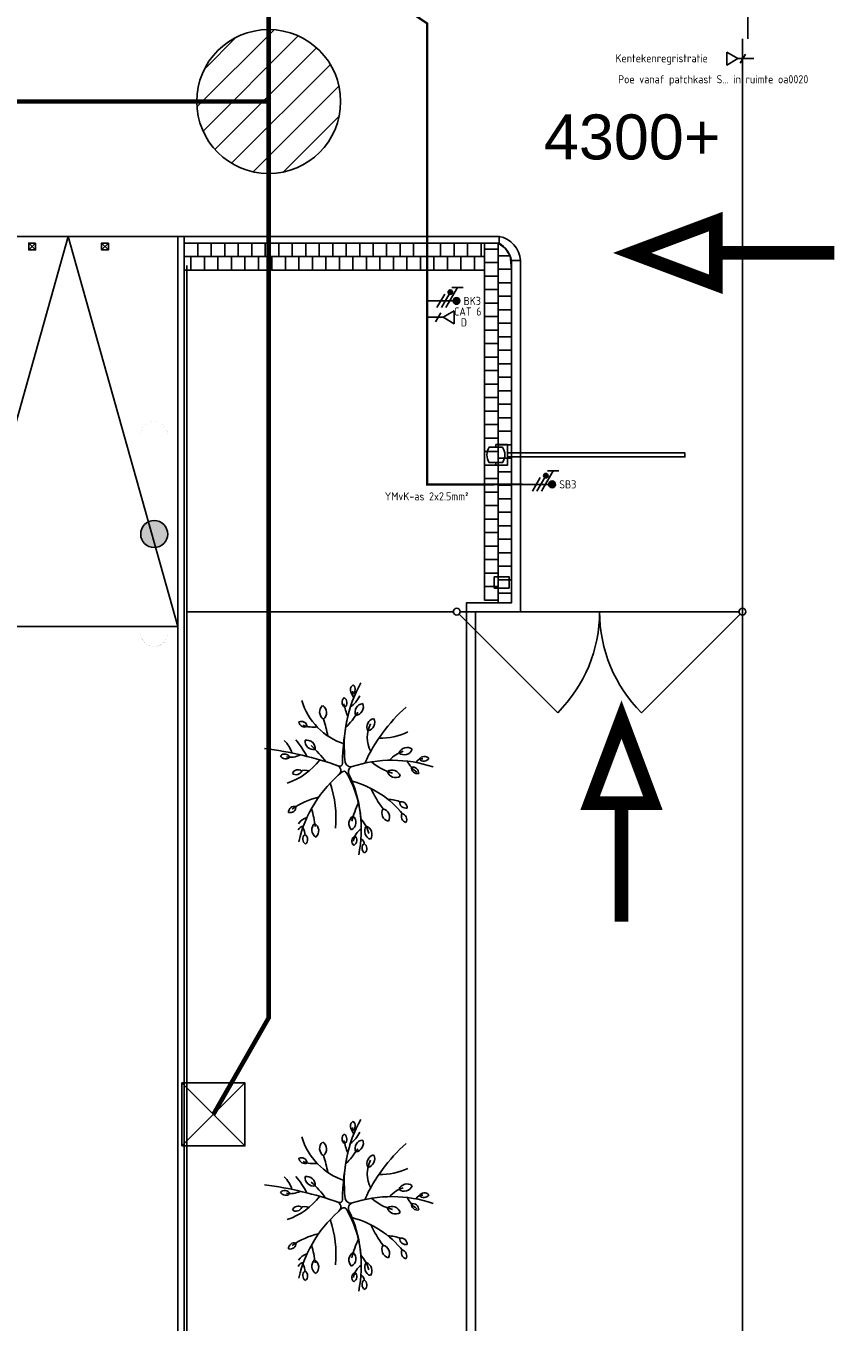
# Model space of a CAD drawing. Header units: millimetres. Extents: x 78245 to 370331, y -43659 to 214111.
# Tile 58 of 64: x 271034 to 289153, y 6708 to 35516. Entities that reach past the tile are written whole.
import ezdxf
from ezdxf.enums import TextEntityAlignment as Align
from ezdxf.lldxf.tags import DXFTag

# ---------------------------------------------------------------- set-up
doc = ezdxf.new("R2010")
doc.units = ezdxf.units.MM
doc.header["$LTSCALE"] = 100
for name, color, linetype in [('T--_90--_BETONRAND', 8, 'Continuous'), ('T--L90--_WEGEN', 8, 'Continuous'), ('T--L9032_HEKWERK', 210, 'FENCELINE1'), ('T--L9034_TOEGANGEN en lantaarnpalen--', 5, 'Continuous'), ('T--L9042_BEPLANTING_BOMEN', 92, 'Continuous'), ('T--L9052_1988_Hemelwater_Afvoer', 153, 'HEMELWATER_AFVOER'), ('T--L9052_1988_HWA_VERVALLEN', 9, 'HEMELWATER_AFVOER'), ('T--T9034_Toegangen', 1, 'Continuous'), ('T-EL906222--', 240, 'ELEKTRA'), ('T-EL906441--', 240, 'ELEKTRA')]:
    doc.layers.add(name, color=color, linetype=linetype)
doc.styles.add('STABICAD-018', font='ISOCP.SHX', dxfattribs={"height": 180})
doc.styles.get("Standard").update_dxf_attribs({"font": 'arial.ttf'})
tags = doc.linetypes.add('ELEKTRA', pattern='A,12.7,-5.08,["EL",Standard,S=2.54,R=0,X=-2.54,Y=-1.27],-5.08', length=22.86).pattern_tags.tags
tags[6] = DXFTag(74, 10)
doc.linetypes.add('FENCELINE1', pattern='A,6.35,-2.54,[133,ltypeshp.shx,S=2.54,R=0,X=-2.54,Y=0],-2.54,25.4', length=36.83)
tags = doc.linetypes.add('HEMELWATER_AFVOER', pattern='A,12.7,-5.08,["HWA",Standard,S=2.54,R=0,X=-2.54,Y=-1.27],-7.62', length=25.4).pattern_tags.tags
tags[6] = DXFTag(74, 10)

# ---------------------------------------------------------------- blocks, each defined once
blk = doc.blocks.new('boom26')
at = {"layer": 'T--L9042_BEPLANTING_BOMEN'}
for centre, radius, start, end in [((-37, 1751), 133, 129.691, 235.969), ((2714, 861), 2847, 157.8706, 194.6902), ((-196, 1743), 133, 309.691, 55.969), ((-200, 1372), 190, 139.2589, 245.537), ((-422, 1323), 190, 319.2589, 65.537), ((26, 1694), 147, 169.7791, 241.1753), ((-363, 2001), 689, 293.5336, 321.1072), ((186, 1475), 133, 83.1766, 189.4546), ((70, 1585), 133, 263.1766, 9.4546), ((1710, 3800), 3830, 218.5331, 241.7877), ((-2076, 885), 1446, 355.513, 21.8929), ((368, 1462), 698, 193.8405, 224.247), ((280, 1008), 190, 103.0821, 209.3601), ((72, 1099), 190, 283.0821, 29.3601), ((2323, -556), 2147, 124.9862, 161.6941), ((1402, 856), 666, 151.7973, 176.9648), ((937, 1172), 133, 82.8871, 189.1651), ((822, 1283), 133, 262.8871, 9.1651), ((1196, 1148), 133, 56.6076, 162.8856), ((1142, 1298), 133, 236.6076, 342.8856), ((-925, 1385), 1141, 314.8692, 341.5947), ((1118, 714), 190, 56.6076, 162.8856), ((1041, 929), 190, 236.6076, 342.8856), ((-996, 509), 190, 9.3193, 115.5973), ((-891, 711), 190, 189.3193, 295.5973), ((-625, 1194), 680, 239.8131, 293.7836), ((-543, 3036), 2707, 291.933, 303.1444), ((-332, 2833), 2847, 236.9681, 273.6695), ((-1757, 177), 133, 28.2156, 134.4936), ((-1942, -192), 689, 32.5366, 60.1102), ((-1361, 279), 190, 2.7217, 108.9997), ((-1233, 467), 190, 182.7217, 288.9997), ((-2517, -1438), 2188, 42.6505, 54.2085), ((1664, -421), 868, 103.3279, 127.7935), ((1477, 301), 190, 51.1528, 157.4308), ((1421, 522), 190, 231.1528, 337.4308), ((1697, 158), 147, 86.8767, 146.1371), ((1788, 224), 133, 36.861, 143.139), ((1788, 383), 133, 216.861, 323.139), ((-1733, 334), 133, 208.2156, 314.4936), ((-1661, 385), 147, 248.8767, 308.1371), ((-1473, -25), 133, 36.8567, 143.1347), ((-1473, 134), 133, 216.8567, 323.1347), ((-2097, 3334), 3360, 281.2858, 286.2361), ((357, 5738), 5830, 254.944, 265.3042), ((-158, 112), 120, 273.6695, 14.6232), ((75, 169), 120, 194.6902, 292.0411), ((113, -52), 60, 117.4844, 215.9239), ((1151, -2047), 2309, 90.4669, 117.4844), ((1189, -2582), 2847, 74.9681, 112.0411), ((1842, 2142), 2188, 240.6505, 252.2085), ((1190, -41), 190, 26.4801, 132.7581), ((1231, 182), 190, 206.4801, 312.7581), ((1703, 470), 412, 210.4763, 257.4087), ((1592, 11), 133, 26.4801, 132.7581), ((1621, 167), 133, 206.4801, 312.7581), ((-1908, 529), 1458, 283.3232, 338.4729), ((7467, -3319), 8174, 157.2295, 169.1278), ((-125, -132), 60, 337.2295, 85.3042), ((26, -237), 120, 37.8277, 157.4981), ((2370, 1583), 2847, 215.9239, 253.3681), ((935, -2818), 2533, 81.5413, 104.631), ((-1280, -546), 190, 36.861, 143.139), ((-1280, -319), 190, 216.861, 323.139), ((-421, -3045), 2707, 97.0317, 105.1444), ((1341, -2672), 2707, 124.198, 134.5901), ((-1217, -1717), 1511, 15.1971, 49.2879), ((-978, -935), 133, 94.7219, 200.9999), ((-1113, -850), 133, 274.7219, 20.9999), ((-1630, -622), 666, 335.8015, 3.4272), ((590, -2837), 2188, 114.7162, 126.2743), ((-500, -847), 190, 80.7132, 186.9912), ((-657, -682), 190, 260.7132, 6.9912), ((237, -925), 259, 156.2605, 200.3773), ((2197, -385), 1621, 189.2555, 212.2447), ((1291, -2554), 1791, 91.6796, 104.4588), ((1328, -877), 190, 38.5051, 144.7832), ((1321, -650), 190, 218.5051, 324.7832), ((-804, -1188), 476, 345.8111, 23.9227), ((90, -1073), 133, 139.2589, 245.537), ((-66, -1107), 133, 319.2589, 65.537), ((1371, -846), 351, 193.7041, 232.3597), ((1364, -1015), 147, 182.1991, 241.4596), ((1406, -1337), 340, 87.2638, 117.1832), ((1513, -1078), 133, 36.8567, 143.1347), ((1513, -919), 133, 216.8567, 323.1347), ((-248, -1844), 689, 104.6024, 132.176), ((-275, -1349), 133, 114.555, 220.833), ((-431, -1315), 133, 294.555, 40.833), ((899, -1202), 133, 160.9227, 267.2007), ((767, -1291), 133, 340.9227, 87.2007)]:
    blk.add_arc(centre, radius, start, end, dxfattribs=at)
blk = doc.blocks.new('Diamantkoppaal kunststof')
at = {"layer": 'T--L9032_HEKWERK', "linetype": 'Continuous'}
blk.add_lwpolyline([(75, 75), (75, -75), (-75, -75), (-75, 75)], close=True, dxfattribs=at)
for points in [[(-75, -75), (75, 75)], [(-75, 75), (75, -75)]]:
    blk.add_lwpolyline(points, dxfattribs=at)
blk = doc.blocks.new('9052_put_hwa_rond')
at = {"layer": 'T--L9052_1988_Hemelwater_Afvoer', "linetype": 'Continuous'}
h = blk.add_hatch(dxfattribs=at)
h.set_pattern_fill('LINE', color=256, scale=150, angle=45, style=0)
edge = h.paths.add_edge_path()
edge.add_arc((0, 0), 1600, 0, 360)
blk.add_circle((0, 0), 1600, dxfattribs=at)
blk = doc.blocks.new('9052_put_hwa')
at = {"linetype": 'Continuous'}
for p, q in [((700, 700), (-700, -700)), ((-700, 700), (700, -700))]:
    blk.add_line(p, q, dxfattribs=at)
blk.add_lwpolyline([(-700, -700), (700, -700), (700, 700), (-700, 700)], close=True, dxfattribs=at)
blk = doc.blocks.new('E00152')
at = {"color": 0, "linetype": 'Continuous'}
for p, q in [((-1.44, 7), (1.44, 7)), ((0, 4.5), (-1.44, 7)), ((0, 4.5), (1.44, 7)), ((-1, 4), (1, 2.85)), ((0, 4.5), (0, 1))]:
    blk.add_line(p, q, dxfattribs=at)
at = {"color": 0, "linetype": 'Continuous', "style": 'STABICAD-018'}
for tag, p in [('COMMENT1', (0, 12)), ('DATACOM1', (0, 9)), ('TEXT1', (2.5, 6)), ('ARTICLECODE', (0, 0))]:
    blk.add_attdef(tag, text='', height=1.8, dxfattribs=at).set_placement(p, align=Align.MIDDLE)
blk = doc.blocks.new('E00078')
at = {"color": 0, "linetype": 'Continuous'}
for p, q in [((-3, 6.48), (-3, 8.98)), ((-3, 7.73), (1.5, 5.13)), ((1.5, 4.13), (-1.5, 5.87)), ((0, 6.75), (0, 1)), ((1.5, 3.13), (-1.5, 4.87))]:
    blk.add_line(p, q, dxfattribs=at)
for points, const_width in [([(-2.18, 6.12, 1), (-1.68, 6.12, 1)], 0.5), ([(-0.38, 7.5, 1), (0.38, 7.5, 1)], 0.75)]:
    blk.add_lwpolyline(points, format="xyb", close=True, dxfattribs=dict(at, const_width=const_width))
for centre, radius in [((-1.93, 6.12), 0.5), ((0, 7.5), 0.75)]:
    blk.add_circle(centre, radius, dxfattribs=at)
at = {"color": 0, "linetype": 'Continuous', "style": 'STABICAD-018'}
for tag, p in [('PANEL', (0, 14)), ('CIRCUIT', (0, 11)), ('SUBCIRCUIT', (4.5, 11)), ('ARTICLECODE', (0, 0))]:
    blk.add_attdef(tag, text='', height=1.8, dxfattribs=at).set_placement(p, align=Align.MIDDLE)
at = {"color": 0, "linetype": 'Continuous', "style": 'STABICAD-018', "flags": 1}
blk.add_attdef('POWERCODE', text='', height=1.8, dxfattribs=at).set_placement((13, 11), align=Align.MIDDLE)

msp = doc.modelspace()

# ---------------------------------------------------------------- hatches: boundary and pattern name
at = {"layer": 'T--L9034_TOEGANGEN en lantaarnpalen--', "linetype": 'Continuous'}
h = msp.add_hatch(color=256, dxfattribs=at)
edge = h.paths.add_edge_path()
edge.add_arc((273885.116, 24221.239), 300, 0, 360)

# ---------------------------------------------------------------- linework, layer by layer
at = {"layer": 'T--_90--_BETONRAND', "linetype": 'Continuous'}
msp.add_lwpolyline([(274552.697, 30838.239), (274412.697, 30838.239), (274412.697, -3807.636), (274552.697, -3807.636)], close=True, dxfattribs=at)
at = {"layer": 'T--_90--_BETONRAND'}
for points in [[(274852.697, 30688.239), (274552.697, 30688.239), (274552.697, 30388.239), (274852.697, 30388.239)], [(275152.697, 30688.239), (274852.697, 30688.239), (274852.697, 30388.239), (275152.697, 30388.239)], [(275452.697, 30688.239), (275152.697, 30688.239), (275152.697, 30388.239), (275452.697, 30388.239)], [(275752.697, 30688.239), (275452.697, 30688.239), (275452.697, 30388.239), (275752.697, 30388.239)], [(276052.697, 30688.239), (275752.697, 30688.239), (275752.697, 30388.239), (276052.697, 30388.239)], [(276352.697, 30688.239), (276052.697, 30688.239), (276052.697, 30388.239), (276352.697, 30388.239)], [(276652.697, 30688.239), (276352.697, 30688.239), (276352.697, 30388.239), (276652.697, 30388.239)], [(276952.697, 30688.239), (276652.697, 30688.239), (276652.697, 30388.239), (276952.697, 30388.239)], [(277252.697, 30688.239), (276952.697, 30688.239), (276952.697, 30388.239), (277252.697, 30388.239)], [(277552.697, 30688.239), (277252.697, 30688.239), (277252.697, 30388.239), (277552.697, 30388.239)], [(277852.697, 30688.239), (277552.697, 30688.239), (277552.697, 30388.239), (277852.697, 30388.239)], [(278152.697, 30688.239), (277852.697, 30688.239), (277852.697, 30388.239), (278152.697, 30388.239)], [(278452.697, 30688.239), (278152.697, 30688.239), (278152.697, 30388.239), (278452.697, 30388.239)], [(278752.697, 30688.239), (278452.697, 30688.239), (278452.697, 30388.239), (278752.697, 30388.239)], [(279052.697, 30688.239), (278752.697, 30688.239), (278752.697, 30388.239), (279052.697, 30388.239)], [(279352.697, 30688.239), (279052.697, 30688.239), (279052.697, 30388.239), (279352.697, 30388.239)], [(279652.697, 30688.239), (279352.697, 30688.239), (279352.697, 30388.239), (279652.697, 30388.239)], [(279952.697, 30688.239), (279652.697, 30688.239), (279652.697, 30388.239), (279952.697, 30388.239)], [(280252.697, 30688.239), (279952.697, 30688.239), (279952.697, 30388.239), (280252.697, 30388.239)], [(280552.697, 30688.239), (280252.697, 30688.239), (280252.697, 30388.239), (280552.697, 30388.239)], [(280852.697, 30688.239), (280552.697, 30688.239), (280552.697, 30388.239), (280852.697, 30388.239)], [(281152.697, 30688.239), (280852.697, 30688.239), (280852.697, 30388.239), (281152.697, 30388.239)], [(281228.697, 30688.239), (281152.697, 30688.239), (281152.697, 30388.239), (281228.697, 30388.239)], [(281528.697, 30556.133), (281528.697, 30688.239), (281228.697, 30688.239), (281228.697, 30556.133)], [(281528.697, 30256.133), (281528.697, 30556.133), (281228.697, 30556.133), (281228.697, 30256.133)], [(281795.135, 30406.133), (281685.685, 30577.985), (281528.697, 30688.239), (281528.697, 30406.133)], [(274702.697, 30388.239), (274552.697, 30388.239), (274552.697, 30088.239), (274702.697, 30088.239)], [(275002.697, 30388.239), (274702.697, 30388.239), (274702.697, 30088.239), (275002.697, 30088.239)], [(275302.697, 30388.239), (275002.697, 30388.239), (275002.697, 30088.239), (275302.697, 30088.239)], [(275602.697, 30388.239), (275302.697, 30388.239), (275302.697, 30088.239), (275602.697, 30088.239)], [(275902.697, 30388.239), (275602.697, 30388.239), (275602.697, 30088.239), (275902.697, 30088.239)], [(276202.697, 30388.239), (275902.697, 30388.239), (275902.697, 30088.239), (276202.697, 30088.239)], [(276502.697, 30388.239), (276202.697, 30388.239), (276202.697, 30088.239), (276502.697, 30088.239)], [(276802.697, 30388.239), (276502.697, 30388.239), (276502.697, 30088.239), (276802.697, 30088.239)], [(277102.697, 30388.239), (276802.697, 30388.239), (276802.697, 30088.239), (277102.697, 30088.239)], [(277402.697, 30388.239), (277102.697, 30388.239), (277102.697, 30088.239), (277402.697, 30088.239)], [(277702.697, 30388.239), (277402.697, 30388.239), (277402.697, 30088.239), (277702.697, 30088.239)], [(278002.697, 30388.239), (277702.697, 30388.239), (277702.697, 30088.239), (278002.697, 30088.239)], [(278302.697, 30388.239), (278002.697, 30388.239), (278002.697, 30088.239), (278302.697, 30088.239)], [(278602.697, 30388.239), (278302.697, 30388.239), (278302.697, 30088.239), (278602.697, 30088.239)], [(278902.697, 30388.239), (278602.697, 30388.239), (278602.697, 30088.239), (278902.697, 30088.239)], [(279202.697, 30388.239), (278902.697, 30388.239), (278902.697, 30088.239), (279202.697, 30088.239)], [(279502.697, 30388.239), (279202.697, 30388.239), (279202.697, 30088.239), (279502.697, 30088.239)], [(279802.697, 30388.239), (279502.697, 30388.239), (279502.697, 30088.239), (279802.697, 30088.239)], [(280102.697, 30388.239), (279802.697, 30388.239), (279802.697, 30088.239), (280102.697, 30088.239)], [(280402.697, 30388.239), (280102.697, 30388.239), (280102.697, 30088.239), (280402.697, 30088.239)], [(280702.697, 30388.239), (280402.697, 30388.239), (280402.697, 30088.239), (280702.697, 30088.239)], [(281002.697, 30388.239), (280702.697, 30388.239), (280702.697, 30088.239), (281002.697, 30088.239)], [(281228.697, 30388.239), (281002.697, 30388.239), (281002.697, 30088.239), (281228.697, 30088.239)], [(281528.697, 29956.133), (281528.697, 30256.133), (281228.697, 30256.133), (281228.697, 29956.133)], [(281828.697, 30106.133), (281795.135, 30406.133), (281528.697, 30406.133), (281528.697, 30106.133)], [(281828.697, 29806.133), (281828.697, 30106.133), (281528.697, 30106.133), (281528.697, 29806.133)], [(281528.697, 29656.133), (281528.697, 29956.133), (281228.697, 29956.133), (281228.697, 29656.133)], [(281828.697, 29506.133), (281828.697, 29806.133), (281528.697, 29806.133), (281528.697, 29506.133)], [(281528.697, 29356.133), (281528.697, 29656.133), (281228.697, 29656.133), (281228.697, 29356.133)], [(281828.697, 29206.133), (281828.697, 29506.133), (281528.697, 29506.133), (281528.697, 29206.133)], [(281528.697, 29056.133), (281528.697, 29356.133), (281228.697, 29356.133), (281228.697, 29056.133)], [(281828.697, 28906.133), (281828.697, 29206.133), (281528.697, 29206.133), (281528.697, 28906.133)], [(281528.697, 28756.133), (281528.697, 29056.133), (281228.697, 29056.133), (281228.697, 28756.133)], [(281828.697, 28606.133), (281828.697, 28906.133), (281528.697, 28906.133), (281528.697, 28606.133)], [(281528.697, 28456.133), (281528.697, 28756.133), (281228.697, 28756.133), (281228.697, 28456.133)], [(281828.697, 28306.133), (281828.697, 28606.133), (281528.697, 28606.133), (281528.697, 28306.133)], [(281528.697, 28156.133), (281528.697, 28456.133), (281228.697, 28456.133), (281228.697, 28156.133)], [(281828.697, 28006.133), (281828.697, 28306.133), (281528.697, 28306.133), (281528.697, 28006.133)], [(281528.697, 27856.133), (281528.697, 28156.133), (281228.697, 28156.133), (281228.697, 27856.133)], [(281828.697, 27706.133), (281828.697, 28006.133), (281528.697, 28006.133), (281528.697, 27706.133)], [(281528.697, 27556.133), (281528.697, 27856.133), (281228.697, 27856.133), (281228.697, 27556.133)], [(281828.697, 27406.133), (281828.697, 27706.133), (281528.697, 27706.133), (281528.697, 27406.133)], [(281528.697, 27256.133), (281528.697, 27556.133), (281228.697, 27556.133), (281228.697, 27256.133)], [(281828.697, 27106.133), (281828.697, 27406.133), (281528.697, 27406.133), (281528.697, 27106.133)], [(281528.697, 26956.133), (281528.697, 27256.133), (281228.697, 27256.133), (281228.697, 26956.133)], [(281828.697, 26806.133), (281828.697, 27106.133), (281528.697, 27106.133), (281528.697, 26806.133)], [(281528.697, 26656.133), (281528.697, 26956.133), (281228.697, 26956.133), (281228.697, 26656.133)], [(281828.697, 26506.133), (281828.697, 26806.133), (281528.697, 26806.133), (281528.697, 26506.133)], [(281528.697, 26356.133), (281528.697, 26656.133), (281228.697, 26656.133), (281228.697, 26356.133)], [(281828.697, 26206.133), (281828.697, 26506.133), (281528.697, 26506.133), (281528.697, 26206.133)], [(281528.697, 26056.133), (281528.697, 26356.133), (281228.697, 26356.133), (281228.697, 26056.133)], [(281528.697, 25756.133), (281528.697, 26056.133), (281228.697, 26056.133), (281228.697, 25756.133)], [(281828.697, 25906.133), (281828.697, 26206.133), (281528.697, 26206.133), (281528.697, 25906.133)], [(281528.697, 25456.133), (281528.697, 25756.133), (281228.697, 25756.133), (281228.697, 25456.133)], [(281828.697, 25606.133), (281828.697, 25906.133), (281528.697, 25906.133), (281528.697, 25606.133)], [(281528.697, 25156.133), (281528.697, 25456.133), (281228.697, 25456.133), (281228.697, 25156.133)], [(281828.697, 25306.133), (281828.697, 25606.133), (281528.697, 25606.133), (281528.697, 25306.133)], [(281528.697, 24856.133), (281528.697, 25156.133), (281228.697, 25156.133), (281228.697, 24856.133)], [(281828.697, 25006.133), (281828.697, 25306.133), (281528.697, 25306.133), (281528.697, 25006.133)], [(281528.697, 24556.133), (281528.697, 24856.133), (281228.697, 24856.133), (281228.697, 24556.133)], [(281828.697, 24706.133), (281828.697, 25006.133), (281528.697, 25006.133), (281528.697, 24706.133)], [(281528.697, 24256.133), (281528.697, 24556.133), (281228.697, 24556.133), (281228.697, 24256.133)], [(281828.697, 24406.133), (281828.697, 24706.133), (281528.697, 24706.133), (281528.697, 24406.133)], [(281528.697, 23956.133), (281528.697, 24256.133), (281228.697, 24256.133), (281228.697, 23956.133)], [(281828.697, 24106.133), (281828.697, 24406.133), (281528.697, 24406.133), (281528.697, 24106.133)], [(281528.697, 23656.133), (281528.697, 23956.133), (281228.697, 23956.133), (281228.697, 23656.133)], [(281828.697, 23806.133), (281828.697, 24106.133), (281528.697, 24106.133), (281528.697, 23806.133)], [(281528.697, 23356.133), (281528.697, 23656.133), (281228.697, 23656.133), (281228.697, 23356.133)], [(281828.697, 23506.133), (281828.697, 23806.133), (281528.697, 23806.133), (281528.697, 23506.133)], [(281528.697, 23056.133), (281528.697, 23356.133), (281228.697, 23356.133), (281228.697, 23056.133)], [(281828.697, 23206.133), (281828.697, 23506.133), (281528.697, 23506.133), (281528.697, 23206.133)], [(281528.697, 22756.133), (281528.697, 23056.133), (281228.697, 23056.133), (281228.697, 22756.133)], [(281828.697, 22906.133), (281828.697, 23206.133), (281528.697, 23206.133), (281528.697, 22906.133)], [(281828.697, 22697.157), (281828.697, 22906.133), (281528.697, 22906.133), (281528.697, 22697.157)]]:
    msp.add_lwpolyline(points, close=True, dxfattribs=at)
at = {"layer": 'T--L90--_WEGEN'}
for p, q in [((286960.697, 35226.578), (286960.697, -3687.263)), ((281028.697, 22497.157), (281028.697, -1208.266))]:
    msp.add_line(p, q, dxfattribs=at)
at = {"layer": 'T--L90--_WEGEN', "linetype": 'Continuous'}
msp.add_lwpolyline([(269532.697, 30838.239), (274412.697, 30838.239), (271972.697, 30838.239), (269532.697, 22170.398), (274412.697, 22170.398), (271972.697, 30838.239)], dxfattribs=at)
at = {"layer": 'T--L90--_WEGEN'}
for points in [[(281330.705, 30838.239), (281555.727, 30838.239), (281555.727, 30688.239), (274552.697, 30688.239), (274552.697, 30838.239)], [(281028.697, 22497.157), (282028.697, 22497.157), (282028.697, 30304.026), (281828.697, 30304.026), (281828.697, 22697.157), (280828.697, 22697.157), (280828.697, 22497.157)], [(281028.697, -1208.266), (280828.697, -1208.266), (280828.697, 22497.157), (281028.697, 22497.157)]]:
    msp.add_lwpolyline(points, close=True, dxfattribs=at)
for centre, radius, start, end in [((281433.19, 30253.269), 597.666, 4.8716878, 78.1689751), ((281219.674, 30160.411), 625.727, 13.26864, 57.5162718)]:
    msp.add_arc(centre, radius, start, end, dxfattribs=at)
at = {"layer": 'T--L9032_HEKWERK'}
for p, q in [((287080.697, 35226.578), (287080.697, 101295.986)), ((274607.697, -3799.761), (274614.131, 30188.238)), ((274607.697, 22497.157), (280535.697, 22497.157))]:
    msp.add_line(p, q, dxfattribs=at)
at = {"layer": 'T--L9032_HEKWERK', "linetype": 'Continuous'}
for points in [[(283785.697, 22497.157), (280685.697, 22497.157)], [(283785.697, 22497.157), (286885.697, 22497.157)], [(280663.73, 22444.124), (282855.761, 20252.093)], [(286907.664, 22444.124), (284715.633, 20252.093)]]:
    msp.add_lwpolyline(points, dxfattribs=at)
for centre in [(280610.697, 22497.157), (286960.697, 22497.157)]:
    msp.add_circle(centre, 75, dxfattribs=at)
for centre, start, end in [((280610.697, 22497.157), 315, 0), ((286960.697, 22497.157), 180, 225)]:
    msp.add_arc(centre, 3175, start, end, dxfattribs=at)
at = {"layer": 'T--L9034_TOEGANGEN en lantaarnpalen--', "linetype": 'Continuous', "const_width": 1}
for points in [[(273585.116, 24221.239), (273585.116, 26421.239, -0.414213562), (273885.116, 26721.239), (273885.116, 26721.239, -0.414213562), (274185.116, 26421.239), (274185.116, 24221.239)], [(273585.116, 24221.239), (273585.116, 22021.239, 0.414213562), (273885.116, 21721.239), (273885.116, 21721.239, 0.414213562), (274185.116, 22021.239), (274185.116, 24221.239)]]:
    msp.add_lwpolyline(points, format="xyb", dxfattribs=at)
at = {"layer": 'T--L9034_TOEGANGEN en lantaarnpalen--'}
msp.add_lwpolyline([(281630.705, 26152.157), (281330.705, 26152.157, 0.294117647), (281330.705, 25812.157), (281630.705, 25812.157, 0.294117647)], format="xyb", close=True, dxfattribs=at)
for points in [[(281480.705, 26152.157), (281480.705, 26212.157)], [(281480.705, 25752.157), (281480.705, 25812.157)]]:
    msp.add_lwpolyline(points, dxfattribs=at)
at = {"layer": 'T--L9034_TOEGANGEN en lantaarnpalen--', "color": 1}
for points in [[(281480.705, 26212.157), (281735.95, 26212.157), (281735.95, 25752.157), (281480.705, 25752.157)], [(281735.943, 26027.157), (285680.697, 26027.157), (285680.697, 25936.999), (281735.943, 25937.316)]]:
    msp.add_lwpolyline(points, dxfattribs=at)
at = {"layer": 'T--L9034_TOEGANGEN en lantaarnpalen--', "color": 5}
msp.add_lwpolyline([(281444.211, 23272.157), (281774.211, 23272.157), (281774.211, 23022.157), (281444.211, 23022.157)], close=True, dxfattribs=at)
at = {"layer": 'T--L9034_TOEGANGEN en lantaarnpalen--', "linetype": 'Continuous'}
msp.add_circle((273885.116, 24221.239), 300, dxfattribs=at)
at = {"layer": 'T--L9052_1988_Hemelwater_Afvoer', "const_width": 100}
msp.add_lwpolyline([(97162.635, 33834.953), (276430.118, 33834.953)], dxfattribs=at)
at = {"layer": 'T--L9052_1988_HWA_VERVALLEN', "const_width": 100}
msp.add_lwpolyline([(235094.563, 139537.69), (237035.354, 139537.69), (237655.28, 140210.073), (237655.28, 154701.548), (238637.743, 155694.089), (263721.963, 155694.089), (265075.445, 154555.841), (265075.445, 118202.478), (263818.575, 117121.354), (241989.148, 117121.354), (240744.144, 115687.42), (240744.144, 97069.26), (246301.546, 91549.102), (275453.677, 91549.102), (276430.118, 90622.21), (276430.118, 13471.19), (275201.102, 11321.861)], dxfattribs=at)
at = {"layer": 'T--T9034_Toegangen', "color": 1, "const_width": 300}
for points in [[(289003.38, 30471.239), (286369.576, 30471.239), (286369.576, 31168.92), (284510.42, 30471.239), (286369.576, 29773.558), (286369.576, 30471.239)], [(284272.717, 15607.349), (284272.717, 18241.153), (284970.398, 18241.153), (284272.717, 20100.309), (283575.036, 18241.153), (284272.717, 18241.153)]]:
    msp.add_lwpolyline(points, dxfattribs=at)
at = {"layer": 'T-EL906441--', "const_width": 50}
msp.add_lwpolyline([(282079.06, 25327.086), (279955.547, 25324.99), (279955.547, 29404.604), (279955.547, 35569.234), (275066.768, 38867.631)], dxfattribs=at)

# ---------------------------------------------------------------- block references
at = {"layer": 'T--L9032_HEKWERK'}
for p in [(271172.697, 30613.239), (272792.697, 30613.239)]:
    msp.add_blockref('Diamantkoppaal kunststof', p, dxfattribs=at)
at = {"layer": 'T--L9042_BEPLANTING_BOMEN', "linetype": 'Continuous', "rotation": 273.4399454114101}
for p in [(278148.219, 19006.157), (278148.219, 9306.157)]:
    msp.add_blockref('boom26', p, dxfattribs=at)
at = {"layer": 'T--L9052_1988_Hemelwater_Afvoer'}
for name, p in [('9052_put_hwa_rond', (276430.118, 33834.953)), ('9052_put_hwa', (275201.102, 11321.861))]:
    msp.add_blockref(name, p, dxfattribs=at)
at = {"layer": 'T-EL906222--', "linetype": 'Continuous'}
ref = msp.add_blockref('E00078', (279855.547, 29404.604), dxfattribs=dict(at, xscale=100, yscale=100, zscale=100, rotation=270))
ref.add_attrib('CIRCUIT', 'BK3', dxfattribs={"layer": '0', "color": 2, "linetype": 'Continuous', "height": 180, "style": 'STABICAD-018'}).set_placement((280955.547, 29404.604), align=Align.MIDDLE)
ref = msp.add_blockref('E00078', (281979.06, 25327.086), dxfattribs=dict(at, xscale=100, yscale=100, zscale=100, rotation=270))
ref.add_attrib('CIRCUIT', 'SB3', dxfattribs={"layer": '0', "color": 2, "linetype": 'Continuous', "height": 180, "style": 'STABICAD-018'}).set_placement((283079.06, 25327.086), align=Align.MIDDLE)
at = {"layer": 'T-EL906441--', "linetype": 'Continuous'}
ref = msp.add_blockref('E00152', (287311.06, 34789.994), dxfattribs=dict(at, xscale=100, yscale=100, zscale=100, rotation=90.00000000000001))
ref.add_attrib('COMMENT1', 'Poe vanaf patchkast S... in ruimte oa0020', dxfattribs={"layer": '0', "color": 1, "linetype": 'Continuous', "height": 180, "style": 'STABICAD-018'}).set_placement((286311.06, 34303.868), align=Align.MIDDLE)
ref.add_attrib('TEXT1', 'Kentekenregristratie', dxfattribs={"layer": '0', "color": 1, "linetype": 'Continuous', "height": 180, "style": 'STABICAD-018'}).set_placement((285165.176, 34771.024), align=Align.MIDDLE)
ref = msp.add_blockref('E00152', (279855.547, 29040.506), dxfattribs=dict(at, xscale=100, yscale=100, zscale=100, rotation=270))
ref.add_attrib('COMMENT1', 'CAT 6', dxfattribs={"layer": '0', "color": 1, "linetype": 'Continuous', "height": 180, "style": 'STABICAD-018'}).set_placement((280855.547, 29168.946), align=Align.MIDDLE)
ref.add_attrib('TEXT1', 'D', dxfattribs={"layer": '0', "color": 1, "linetype": 'Continuous', "height": 180, "style": 'STABICAD-018'}).set_placement((280769.321, 28925.701), align=Align.MIDDLE)

# ---------------------------------------------------------------- texts
at = {"layer": 'T--L9052_1988_Hemelwater_Afvoer', "insert": (282549.87, 33549.091), "char_height": 1000, "attachment_point": 1}
msp.add_mtext_dynamic_manual_height_columns('4300+', width=4702.79918, gutter_width=1250, heights=[1054.562], dxfattribs=at)
at = {"layer": 'T-EL906441--', "insert": (279009.757, 25150.503), "char_height": 180, "attachment_point": 1, "style": 'STABICAD-018'}
msp.add_mtext_dynamic_manual_height_columns('{\\C1;YMvK-as 2x2.5mm²}', width=3161.70806, gutter_width=900, heights=[0], dxfattribs=at)

doc.saveas('drawing.dxf')
